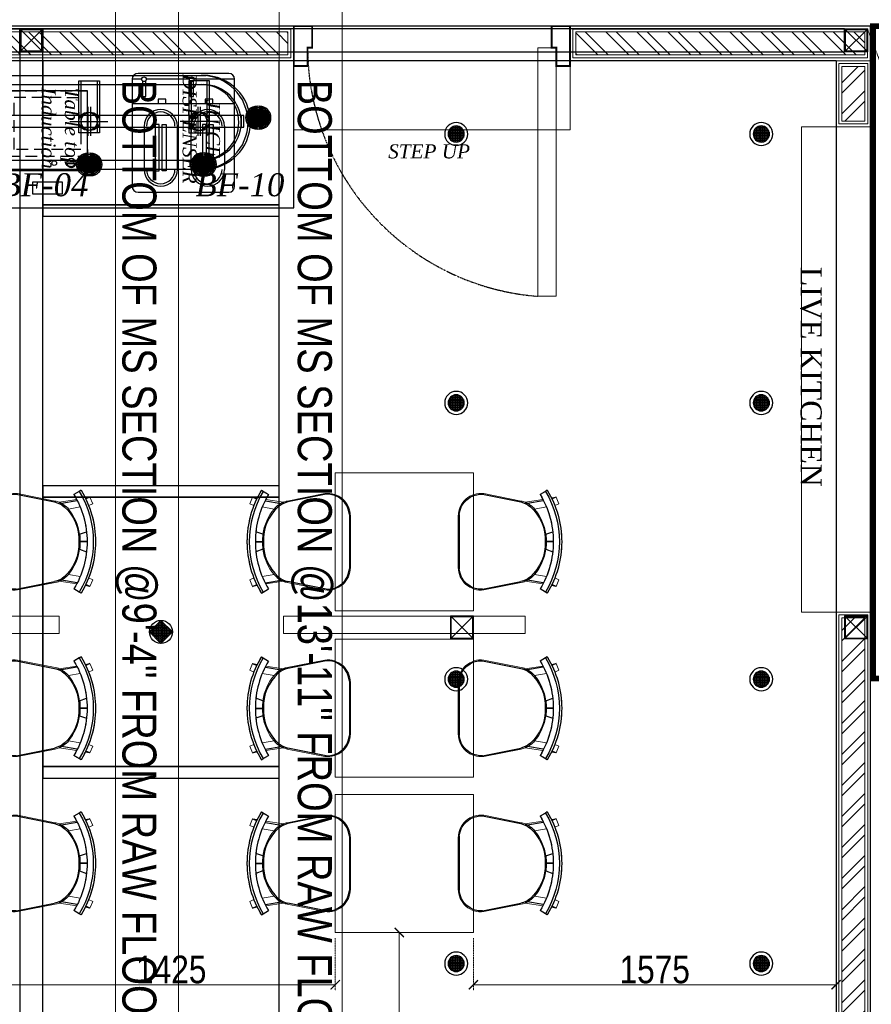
# Model space of a CAD drawing. Header units: millimetres. Extents: x -106827 to 92813, y -35754 to 7831.
# Tile 105 of 150: x -12314 to -8615, y -22199 to -17923. Entities that reach past the tile are written whole.
import ezdxf
from ezdxf.xclip import XClip

# ---------------------------------------------------------------- set-up
doc = ezdxf.new("R2010")
doc.units = ezdxf.units.MM
doc.header["$XCLIPFRAME"] = 2
doc.header["$PDMODE"] = 35
for name, pattern in [('DASHED', [0.75, 0.5, -0.25]), ('General Arrangement Plan$0$( Hidden )', [0.375, 0.25, -0.125]), ('General Arrangement Plan$0$DASHDOT', [1, 0.5, -0.25, 0, -0.25]), ('General Arrangement Plan$1$DASHED', [0.75, 0.5, -0.25]), ('General Arrangement Plan$1$HIDDEN', [0.375, 0.25, -0.125])]:
    doc.linetypes.add(name, pattern=pattern)
for name, color, linetype, lineweight in [('2020 HVAC HOOD & Text', 32, 'DASHED', 13), ('General Arrangement Plan$0$DIM', 7, 'Continuous', 13), ('General Arrangement Plan$0$Exhaust Hood', 6, 'Continuous', 13), ('General Arrangement Plan$0$TEXT', 7, 'Continuous', 5), ('General Arrangement Plan$1$01_WALL-INTERNAL', 250, 'Continuous', 13), ('General Arrangement Plan$1$A-HATCH', 15, 'Continuous', 0), ('General Arrangement Plan$1$A-PARTITION', 23, 'Continuous', 9), ('General Arrangement Plan$1$BEAM', 113, 'Continuous', 9), ('General Arrangement Plan$1$Finishes', 5, 'Continuous', 13), ('General Arrangement Plan$1$FURN', 252, 'Continuous', 5), ('General Arrangement Plan$1$MEI- EXISTING WALLS', 1, 'Continuous', 15), ('General Arrangement Plan$1$WALL NEW', 6, 'Continuous', 13)]:
    doc.layers.add(name, color=color, linetype=linetype, lineweight=lineweight)
for name, color, linetype in [('Ceiling Lights', 40, 'Continuous'), ('General Arrangement Plan$1$Equipment', 5, 'Continuous'), ('General Arrangement Plan$1$Equipment Name', 7, 'Continuous'), ('General Arrangement Plan$1$ID-LOOSE2', 8, 'Continuous'), ('General Arrangement Plan$1$id-partition', 7, 'Continuous'), ('General Arrangement Plan$1$IDS-DOOR', 45, 'Continuous'), ('IFF-35 HEAVY', 100, 'Continuous'), ('M-HVAC-INSULATION', 7, 'Continuous')]:
    doc.layers.add(name, color=color, linetype=linetype)
doc.layers.add('General Arrangement Plan$1$MS', color=7, linetype='Continuous', lineweight=0, true_color=0x3c5977)
doc.styles.add('General Arrangement Plan$1$Standard', font='ARIALN.TTF')
doc.styles.add('General Arrangement Plan$1$style 2', font='arial.ttf', dxfattribs={"height": 25})
doc.styles.add('General Arrangement Plan$1$style12', font='BOOKOSI.TTF')
doc.styles.add('General Arrangement Plan$1$TMH-TEXT', font='simplex.shx', dxfattribs={"width": 0.8})
doc.dimstyles.new('General Arrangement Plan$1$TFS-Dim', dxfattribs={"dimtxt": 120, "dimasz": 40, "dimexe": 25, "dimexo": 25, "dimgap": 4.5, "dimtad": 1, "dimdec": 0, "dimzin": 0, "dimdsep": 46, "dimtxsty": 'General Arrangement Plan$1$Standard', "dimblk": 'General Arrangement Plan$1$_ArchTick', "dimcen": 0.09, "dimdle": 2, "dimclrd": 256, "dimclre": 8, "dimadec": 0, "dimazin": 0, "dimtfac": 1, "dimtdec": 0, "dimtofl": 0, "dimtmove": 1, "dimatfit": 3, "dimfxl": 1, "dimtolj": 1, "dimtzin": 0, "dimlwd": -1, "dimlwe": -1, "dimarcsym": 0})

# ---------------------------------------------------------------- blocks, each defined once
blk = doc.blocks.new('General Arrangement Plan$1$A$C08D46EED')
at = {"lineweight": 0}
for p, q in [((-523.2, 710.2), (-440.8, 609.6)), ((-1219.8, 140, 0), (-1137.4, 39.4))]:
    blk.add_line(p, q, dxfattribs=at)
at = {"linetype": 'Continuous', "lineweight": 0, "const_width": 6}
blk.add_lwpolyline([(-440.8, 609.6), (-523.2, 710.2), (-569.6, 672.2), (-525.3, 618), (-513.6, 627.5), (-475.6, 581.1)], close=True, dxfattribs=at)
blk.add_lwpolyline([(-440.8, 609.6), (-523.2, 710.2), (-569.6, 672.2), (-525.3, 618), (-513.6, 627.5), (-475.6, 581.1)], close=True, dxfattribs=at)
at = {"lineweight": 0}
blk.add_lwpolyline([(-513.6, 627.5), (-560.1, 589.5), (-46.4, -38), (0, 0)], close=True, dxfattribs=at)
blk.add_lwpolyline([(-513.6, 627.5), (-560.1, 589.5), (-46.4, -38), (0, 0)], close=True, dxfattribs=at)
at = {"linetype": 'Continuous', "lineweight": 0, "const_width": 6, "elevation": 0}
blk.add_lwpolyline([(-1138.2, 38.8), (-1220.6, 139.4), (-1174.1, 177.4), (-1129.8, 123.2), (-1141.4, 113.7), (-1103.4, 67.3)], close=True, dxfattribs=at)
blk.add_lwpolyline([(-1138.2, 38.8), (-1220.6, 139.4), (-1174.1, 177.4), (-1129.8, 123.2), (-1141.4, 113.7), (-1103.4, 67.3)], close=True, dxfattribs=at)
at = {"color": 8, "linetype": 'General Arrangement Plan$1$HIDDEN', "ltscale": 0.025}
blk.add_arc((-511.6, 632, 0), 815.6, 219.45, 304.7707, dxfattribs=at)
blk = doc.blocks.new('General Arrangement Plan$1$A$C54424300')
at = {"layer": 'General Arrangement Plan$1$Equipment'}
for p, q in [((387.5, 508), (0, 508)), ((-25.4, 482.6), (-25.4, 25.4)), ((15.4, 482.6), (-25.4, 482.6)), ((-25.4, 482.6), (-25.4, 379.7)), ((412.9, 482.6), (239, 482.6)), ((412.9, 25.4), (412.9, 482.6)), ((412.9, 379.7), (412.9, 482.6)), ((-25.4, 379.7), (412.9, 379.7)), ((0, 0), (387.5, 0))]:
    blk.add_line(p, q, dxfattribs=at)
for points in [[(18.7, 475.3), (18.7, 408.5), (32.8, 408.5), (32.8, 476.2)], [(219.2, 482.6), (35.1, 482.6)], [(222.5, 475.3), (222.5, 408.5), (236.6, 408.5), (236.6, 476.2)], [(25.8, 282.1), (25.8, 97.3)], [(168, 97.3), (168, 282.1)], [(227.2, 97.3), (227.2, 282.1)], [(369.5, 282.1), (369.5, 97.3)]]:
    blk.add_lwpolyline(points, dxfattribs=at)
for points in [[(118.6, 397.4), (85.3, 397.4), (85.3, 379.7), (118.6, 379.7)], [(320.1, 397.4), (286.8, 397.4), (286.8, 379.7), (320.1, 379.7)], [(73.7, 90.9), (90.8, 90.9), (90.8, 288.6), (73.7, 288.6)], [(120, 90.9), (103, 90.9), (103, 288.6), (120, 288.6)], [(275.2, 90.9), (292.2, 90.9), (292.2, 288.6), (275.2, 288.6)], [(321.5, 90.9), (304.4, 90.9), (304.4, 288.6), (321.5, 288.6)]]:
    blk.add_lwpolyline(points, close=True, dxfattribs=at)
for centre in [(25.3, 482.6), (229.1, 482.6)]:
    blk.add_circle(centre, 9.87, dxfattribs=at)
for centre, radius, start, end in [((0, 482.6), 25.4, 90, 180), ((387.5, 482.6), 25.4, 0, 90), ((96.9, 282.1), 71.1, 0, 180), ((96.9, 282.1), 61, 0, 180), ((298.3, 282.1), 71.1, 0, 180), ((298.3, 282.1), 61, 0, 180), ((96.9, 97.3), 71.1, 180, 0), ((96.9, 97.3), 61, 180, 0), ((298.3, 97.3), 71.1, 180, 0), ((298.3, 97.3), 61, 180, 0), ((0, 25.4), 25.4, 180, 270), ((387.5, 25.4), 25.4, 270, 0)]:
    blk.add_arc(centre, radius, start, end, dxfattribs=at)
blk = doc.blocks.new('General Arrangement Plan$1$A$C39a67eb1')
at = {"layer": 'General Arrangement Plan$1$Equipment'}
for p, q in [((-312.4, 45.3), (-312.4, 90.7)), ((-312.4, 90.7), (-305.7, 90.7)), ((-305.7, 48.9), (-305.7, 90.7)), ((-305.7, 45.3), (-305.7, 90.7)), ((-312.4, 45.3), (-305.7, 45.3))]:
    blk.add_line(p, q, dxfattribs=at)
at = {"layer": 'General Arrangement Plan$1$Equipment', "linetype": 'General Arrangement Plan$1$DASHED', "ltscale": 100}
for points in [[(-340, -0.4), (-340, 339.6), (0, 340), (0, 0)], [(-340, -0.4), (-340, 339.6), (-278.7, 339.7), (-278.7, -0.3)], [(-250.8, 27.6), (-250.8, 311.8), (-27.8, 312.1), (-27.9, 27.8)]]:
    blk.add_lwpolyline(points, close=True, dxfattribs=at)
at = {"layer": 'General Arrangement Plan$1$Equipment'}
blk.add_lwpolyline([(0, -0.4), (0, 339.6), (-340, 339.6), (-340, -0.4)], close=True, dxfattribs=at)
blk.add_circle((-309.1, 141.3), 10.2, dxfattribs=at)
for start, end in [(100.1366, 259.9648), (280.1366, 79.9648)]:
    blk.add_arc((-309.1, 68), 19.1, start, end, dxfattribs=at)
blk = doc.blocks.new('General Arrangement Plan$1$A$C14e96dd0')
at = {"layer": 'General Arrangement Plan$1$Equipment'}
blk.add_lwpolyline([(-234, 50), (-106, 50), (-106, 100), (-234, 100)], close=True, dxfattribs=at)
at = {"layer": 'General Arrangement Plan$1$Equipment', "rotation": 270}
blk.add_blockref('General Arrangement Plan$1$A$C39a67eb1', (-339.6, -340), dxfattribs=at)
blk = doc.blocks.new('General Arrangement Plan$1$A$C180F00E5')
at = {"layer": 'General Arrangement Plan$1$ID-LOOSE2', "ltscale": 0.05}
for p, q in [((0.0334, 0.4698), (0.0422, 0.4499)), ((0.2137, 0.42), (0.2013, 0.454)), ((0.249, 0.4567), (0.249, 0.4217)), ((0.249, 0.4567), (0.249, 0.4217)), ((0.249, 0.4567), (0.249, 0.4217)), ((0.249, 0.4567), (0.249, 0.4217)), ((0.251, 0.4567), (0.251, 0.4217)), ((0.251, 0.4567), (0.251, 0.4217)), ((0.251, 0.4567), (0.251, 0.4217)), ((0.251, 0.4567), (0.251, 0.4217)), ((0.2863, 0.42), (0.2987, 0.454)), ((0.4666, 0.4698), (0.4578, 0.4499)), ((0, 0.4273), (0.0056, 0.4182)), ((0.0056, 0.4182), (0.0211, 0.3926)), ((0.0505, 0.4078), (0.0635, 0.3317)), ((0.4495, 0.4078), (0.4365, 0.3317)), ((0.4944, 0.4182), (0.4789, 0.3926)), ((0.5, 0.4273), (0.4944, 0.4182)), ((0.0191, 0.1124), (0.0568, 0.2987)), ((0.4809, 0.1124), (0.4432, 0.2987)), ((0.3817, 0), (0.1183, 0))]:
    blk.add_line(p, q, dxfattribs=at)
for centre, radius, start, end in [((0.25, 0.0159), 0.4814, 90, 121.2845), ((0.25, 0.0159), 0.4707, 58.7155, 121.2845), ((0.25, 0.0159), 0.4814, 58.7155, 90), ((0.25, 0.0159), 0.4408, 90, 121.2845), ((0.25, 0.0159), 0.4408, 58.7155, 90), ((0.2398, 0.2036), 0.2135, 87.2356, 138.4785), ((0.24, 0.1996), 0.2218, 87.4171, 96.8127), ((0.2602, 0.2036), 0.2135, 41.5215, 92.7644), ((0.2602, 0.2036), 0.2135, 92.7472, 92.7644), ((0.26, 0.1996), 0.2218, 83.1873, 92.5829), ((0.2398, 0.2036), 0.2135, 87.2356, 87.2528), ((0.1548, 0.2789), 0.1, 138.4785, 168.5607), ((0.1674, 0.2748), 0.1186, 130.1141, 157.4138), ((0.3326, 0.2748), 0.1186, 22.5862, 49.8859), ((0.3452, 0.2789), 0.1, 11.4393, 41.5215), ((0.1266, 0.1074), 0.1077, 177.3178, 265.5501), ((0.3734, 0.1074), 0.1077, 274.4499, 2.6822)]:
    blk.add_arc(centre, radius, start, end, dxfattribs=at)
blk = doc.blocks.new('General Arrangement Plan$1$ghg')
at = {"layer": 'General Arrangement Plan$1$FURN', "ltscale": 1000}
for points in [[(4414156.4, -494204.2), (4414156.4, -493980.8, -0.451699), (4414267.2, -493883.2), (4414430.3, -493915.5, -0.04991), (4414447.4, -493920.7), (4414524, -493909.1, 0.015491), (4414512, -493887.8), (4414543, -493869), (4414543, -493869, -0.022121), (4414561.3, -493902.3), (4414581, -493898.8), (4414593.7, -493927.4), (4414575.9, -493935.3, -0.093712), (4414575.9, -493935.3, -0.189086), (4414575.9, -494249.7), (4414593.7, -494257.6), (4414581, -494286.2), (4414561.3, -494282.7, -0.022121), (4414543, -494316.1), (4414543, -494316.1), (4414512, -494297.2, 0.015491), (4414524, -494275.9), (4414447.4, -494264.3, -0.04991), (4414430.3, -494269.5), (4414267.2, -494301.8, -0.451699), (4414156.4, -494204.2)], [(4414566.9, -494048.9), (4414536.4, -494060, 0.145154), (4414487.7, -493950.3), (4414539.2, -493941.6, -0.070666), (4414566.9, -494048.9)], [(4414566.9, -494136.1), (4414536.4, -494125, -0.145154), (4414487.7, -494234.7), (4414539.2, -494243.5, 0.070666), (4414566.9, -494136.1)]]:
    blk.add_lwpolyline(points, format="xyb", close=True, dxfattribs=at)
at = {"layer": 'General Arrangement Plan$1$FURN', "ltscale": 1000, "xscale": 894.2026233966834, "yscale": 894.2026233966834, "zscale": 894.2026233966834, "rotation": 270}
blk.add_blockref('General Arrangement Plan$1$A$C180F00E5', (4414160.9, -493869), dxfattribs=at)
blk = doc.blocks.new('General Arrangement Plan$1$_ArchTick')
at = {"color": 0, "linetype": 'ByBlock', "const_width": 0.15}
blk.add_lwpolyline([(-0.5, -0.5), (0.5, 0.5)], dxfattribs=at)
blk = doc.blocks.new('*D270')
at = {"layer": 'Defpoints', "color": 0}
for p in [(8863.7, 7596.6), (10288.7, 7596.6), (10288.7, 7369.8)]:
    blk.add_point(p, dxfattribs=at)
at = {"layer": 'General Arrangement Plan$0$DIM', "color": 8, "linetype": 'General Arrangement Plan$0$( Hidden )'}
for p, q in [((8863.7, 7571.6), (8863.7, 7344.8)), ((10288.7, 7571.6), (10288.7, 7344.8))]:
    blk.add_line(p, q, dxfattribs=at)
at = {"layer": 'General Arrangement Plan$0$DIM', "color": 8}
blk.add_line((8861.7, 7369.8), (10290.7, 7369.8), dxfattribs=at)
at = {"layer": 'General Arrangement Plan$0$DIM', "color": 8, "xscale": 40, "yscale": 40, "zscale": 40, "rotation": 180}
blk.add_blockref('General Arrangement Plan$1$_ArchTick', (8863.7, 7369.8), dxfattribs=at)
at = {"layer": 'General Arrangement Plan$0$DIM', "color": 8, "xscale": 40, "yscale": 40, "zscale": 40}
blk.add_blockref('General Arrangement Plan$1$_ArchTick', (10288.7, 7369.8), dxfattribs=at)
at = {"layer": 'General Arrangement Plan$0$DIM', "color": 0, "insert": (9576.2, 7435.5), "char_height": 120, "attachment_point": 5, "style": 'General Arrangement Plan$1$Standard'}
blk.add_mtext('\\A1;1425', dxfattribs=at)
blk = doc.blocks.new('*D273')
at = {"layer": 'Defpoints', "color": 0}
for p in [(10702.8, 7596.6), (10566.7, 6597.6), (10702.8, 6597.6)]:
    blk.add_point(p, dxfattribs=at)
at = {"layer": 'General Arrangement Plan$0$DIM', "color": 8, "linetype": 'General Arrangement Plan$0$( Hidden )'}
for p, q in [((10677.8, 7596.6), (10541.7, 7596.6)), ((10677.8, 6597.6), (10541.7, 6597.6))]:
    blk.add_line(p, q, dxfattribs=at)
at = {"layer": 'General Arrangement Plan$0$DIM', "color": 8}
blk.add_line((10566.7, 7598.6), (10566.7, 6595.6), dxfattribs=at)
at = {"layer": 'General Arrangement Plan$0$DIM', "color": 8, "xscale": 40, "yscale": 40, "zscale": 40}
for p, rotation in [((10566.7, 7596.6), 90), ((10566.7, 6597.6), 270)]:
    blk.add_blockref('General Arrangement Plan$1$_ArchTick', p, dxfattribs=dict(at, rotation=rotation))
at = {"layer": 'General Arrangement Plan$0$DIM', "color": 0, "insert": (10500.9, 7097.1), "char_height": 120, "attachment_point": 5, "rotation": 90, "style": 'General Arrangement Plan$1$Standard'}
blk.add_mtext('\\A1;999', dxfattribs=at)
blk = doc.blocks.new('*U278')
at = {"layer": 'General Arrangement Plan$1$A-HATCH', "lineweight": -2, "true_color": 0x939598}
h = blk.add_hatch(dxfattribs=at)
h.set_pattern_fill('ANSI32', color=252, scale=0.4)
h.set_pattern_definition([(45, (-636.7705, 0), (-2.694077, 2.694077), []), (45, (-634.9745, 0), (-2.694077, 2.694077), [])])
h.paths.add_polyline_path([(-360.62, 5), (-221.82, 5), (-221.82, 1), (-360.62, 1)])
at = {"layer": 'General Arrangement Plan$1$Finishes'}
blk.add_lwpolyline([(-361.62, 6), (-220.82, 6), (-220.82, 0), (-361.62, 0)], close=True, dxfattribs=at)
at = {"layer": 'General Arrangement Plan$1$WALL NEW'}
for points in [[(-361.12, 5.5), (-221.32, 5.5), (-221.32, 0.5), (-361.12, 0.5)], [(-360.62, 5), (-221.82, 5), (-221.82, 1), (-360.62, 1)]]:
    blk.add_lwpolyline(points, close=True, dxfattribs=at)
blk = doc.blocks.new('*U279')
at = {"layer": 'General Arrangement Plan$1$A-HATCH', "lineweight": -2, "true_color": 0x939598}
h = blk.add_hatch(dxfattribs=at)
h.set_pattern_fill('ANSI32', color=252, scale=0.4)
h.set_pattern_definition([(45, (-344.6554, 0), (-2.69408, 2.69408), []), (45, (-342.8593, 0), (-2.69408, 2.69408), [])])
h.paths.add_polyline_path([(-170.27, 5), (-120.06, 5), (-120.06, 1), (-170.27, 1)])
at = {"layer": 'General Arrangement Plan$1$Finishes'}
blk.add_lwpolyline([(-171.27, 6), (-119.06, 6), (-119.06, 0), (-171.27, 0)], close=True, dxfattribs=at)
at = {"layer": 'General Arrangement Plan$1$WALL NEW'}
for points in [[(-170.77, 5.5), (-119.56, 5.5), (-119.56, 0.5), (-170.77, 0.5)], [(-170.27, 5), (-120.06, 5), (-120.06, 1), (-170.27, 1)]]:
    blk.add_lwpolyline(points, close=True, dxfattribs=at)
blk = doc.blocks.new('*U276')
at = {"layer": 'General Arrangement Plan$1$A-HATCH', "lineweight": -2, "true_color": 0x939598}
h = blk.add_hatch(dxfattribs=at)
h.set_pattern_fill('ANSI32', color=252, scale=0.4)
h.set_pattern_definition([(45, (-530.866, 0), (-2.694077, 2.694077), []), (45, (-529.07, 0), (-2.694077, 2.694077), [])])
h.paths.add_polyline_path([(-243.01, 5), (-233.53, 5), (-233.53, 1), (-243.01, 1)])
at = {"layer": 'General Arrangement Plan$1$Finishes'}
blk.add_lwpolyline([(-244.01, 6), (-232.53, 6), (-232.53, 0), (-244.01, 0)], close=True, dxfattribs=at)
at = {"layer": 'General Arrangement Plan$1$WALL NEW'}
for points in [[(-243.51, 5.5), (-233.03, 5.5), (-233.03, 0.5), (-243.51, 0.5)], [(-243.01, 5), (-233.53, 5), (-233.53, 1), (-243.01, 1)]]:
    blk.add_lwpolyline(points, close=True, dxfattribs=at)
blk = doc.blocks.new('*U277')
at = {"layer": 'General Arrangement Plan$1$A-HATCH', "lineweight": -2, "true_color": 0x939598}
h = blk.add_hatch(dxfattribs=at)
h.set_pattern_fill('ANSI32', color=252, scale=0.4)
h.set_pattern_definition([(45, (-520.4093, 0), (-2.694077, 2.694077), []), (45, (-518.6132, 0), (-2.694077, 2.694077), [])])
h.paths.add_polyline_path([(-346.02, 5), (-120.06, 5), (-120.06, 1), (-346.02, 1)])
at = {"layer": 'General Arrangement Plan$1$Finishes'}
blk.add_lwpolyline([(-347.02, 6), (-119.06, 6), (-119.06, 0), (-347.02, 0)], close=True, dxfattribs=at)
at = {"layer": 'General Arrangement Plan$1$WALL NEW'}
for points in [[(-346.52, 5.5), (-119.56, 5.5), (-119.56, 0.5), (-346.52, 0.5)], [(-346.02, 5), (-120.06, 5), (-120.06, 1), (-346.02, 1)]]:
    blk.add_lwpolyline(points, close=True, dxfattribs=at)
blk = doc.blocks.new('*D252')
at = {"layer": 'Defpoints', "color": 0}
for p in [(10888.7, 7596.6), (12463.9, 7596.6, 0), (12463.9, 7369.8)]:
    blk.add_point(p, dxfattribs=at)
at = {"layer": 'General Arrangement Plan$0$DIM', "color": 8, "linetype": 'General Arrangement Plan$0$( Hidden )'}
for p, q in [((10888.7, 7571.6), (10888.7, 7344.8)), ((12463.9, 7571.6), (12463.9, 7344.8))]:
    blk.add_line(p, q, dxfattribs=at)
at = {"layer": 'General Arrangement Plan$0$DIM', "color": 8}
blk.add_line((10886.7, 7369.8), (12465.9, 7369.8), dxfattribs=at)
at = {"layer": 'General Arrangement Plan$0$DIM', "color": 8, "xscale": 40, "yscale": 40, "zscale": 40, "rotation": 180}
blk.add_blockref('General Arrangement Plan$1$_ArchTick', (10888.7, 7369.8), dxfattribs=at)
at = {"layer": 'General Arrangement Plan$0$DIM', "color": 8, "xscale": 40, "yscale": 40, "zscale": 40}
blk.add_blockref('General Arrangement Plan$1$_ArchTick', (12463.9, 7369.8), dxfattribs=at)
at = {"layer": 'General Arrangement Plan$0$DIM', "color": 0, "insert": (11676.3, 7435.5), "char_height": 120, "attachment_point": 5, "style": 'General Arrangement Plan$1$Standard'}
blk.add_mtext('\\A1;1575', dxfattribs=at)
blk = doc.blocks.new('General Arrangement Plan$1$A$C0642dd72')
at = {"layer": 'General Arrangement Plan$1$MS', "ltscale": 10}
for p, q in [((8717.5, 10397), (8817.5, 10497)), ((8817.5, 10397), (8717.5, 10497)), ((12300.7, 10397), (12400.7, 10497)), ((12400.7, 10397), (12300.7, 10497)), ((10587.9, 7847.5), (10687.9, 7947.5)), ((10687.9, 7847.5), (10587.9, 7947.5)), ((12300.7, 7847.5), (12400.7, 7947.5)), ((12400.7, 7847.5), (12300.7, 7947.5))]:
    blk.add_line(p, q, dxfattribs=at)
for points in [[(8717.5, 10397), (8817.5, 10397), (8817.5, 10497), (8717.5, 10497)], [(8721.5, 10401), (8813.5, 10401), (8813.5, 10493), (8721.5, 10493)], [(12300.7, 10397), (12400.7, 10397), (12400.7, 10497), (12300.7, 10497)], [(12304.7, 10401), (12396.7, 10401), (12396.7, 10493), (12304.7, 10493)], [(10587.9, 7847.5), (10687.9, 7847.5), (10687.9, 7947.5), (10587.9, 7947.5)], [(10591.9, 7851.5), (10683.9, 7851.5), (10683.9, 7943.5), (10591.9, 7943.5)], [(12300.7, 7847.5), (12400.7, 7847.5), (12400.7, 7947.5), (12300.7, 7947.5)], [(12304.7, 7851.5), (12396.7, 7851.5), (12396.7, 7943.5), (12304.7, 7943.5)]]:
    blk.add_lwpolyline(points, close=True, dxfattribs=at)
blk = doc.blocks.new('A$C9c8b9009')
at = {"layer": 'Ceiling Lights'}
h = blk.add_hatch(dxfattribs=at)
h.set_pattern_fill('ANGLE')
h.set_pattern_definition([(0, (-695837.934, -116287.4574), (0, 6.985), [5.08, -1.905]), (90, (-695837.934, -116287.4574), (-6.985, 4e-16), [5.08, -1.905])])
edge = h.paths.add_edge_path()
edge.add_arc((35, 35), 35, 0, 360)
for radius in [50, 35]:
    blk.add_circle((35, 35), radius, dxfattribs=at)
blk = doc.blocks.new('A$C03659140')
at = {"ltscale": 10}
for p, q in [((8717.5, 10397), (8817.5, 10497)), ((8817.5, 10397), (8717.5, 10497))]:
    blk.add_line(p, q, dxfattribs=at)
at = {"color": 3, "ltscale": 10}
for points in [[(7357.6, 10397), (8717.5, 10397), (8717.5, 10497), (7357.6, 10497)], [(8817.5, 10397), (12300.7, 10397), (12300.7, 10497), (8817.5, 10497)], [(8817.5, 5442.6), (8817.5, 10397), (8717.5, 10397), (8717.5, 5442.6)]]:
    blk.add_lwpolyline(points, close=True, dxfattribs=at)
at = {"color": 4, "ltscale": 10}
for points in [[(8717.5, 10397), (8817.5, 10397), (8817.5, 10497), (8717.5, 10497)], [(8721.5, 10401), (8813.5, 10401), (8813.5, 10493), (8721.5, 10493)]]:
    blk.add_lwpolyline(points, close=True, dxfattribs=at)
at = {"color": 30, "ltscale": 10}
for points in [[(8817.1, 9683.2), (9844.5, 9683.1), (9844.5, 9733.1), (8817.1, 9733.2)], [(8817.1, 8463.2), (9844.5, 8463.1), (9844.5, 8513.1), (8817.1, 8513.2)], [(8817.1, 7243.2), (9844.5, 7243.1), (9844.5, 7293.1), (8817.1, 7293.2)]]:
    blk.add_lwpolyline(points, close=True, dxfattribs=at)
blk = doc.blocks.new('A$C00406DD7')
at = {"layer": 'Ceiling Lights'}
for p, q in [((176.6, -39.5), (176.6, 115.9)), ((113.4, 39.5), (239.9, 39.5))]:
    blk.add_line(p, q, dxfattribs=at)
blk.add_lwpolyline([(0, 79), (226.7, 79), (226.7, 0), (0, 0)], close=True, dxfattribs=at)
blk.add_circle((176.6, 39.5), 39.5, dxfattribs=at)
blk = doc.blocks.new('A$C57e23cd8')
at = {"layer": 'M-HVAC-INSULATION', "true_color": 0xfecc66}
h = blk.add_hatch(dxfattribs=at)
h.set_pattern_fill('ANGLE', color=31, scale=0.464621)
h.set_pattern_definition([(0, (-324784.0254, -59082.1862), (0, 3.24537843), [2.36027522, -0.885103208]), (90, (-324784.0254, -59082.1862), (-3.24537843, 2e-16), [2.36027522, -0.885103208])])
edge = h.paths.add_edge_path()
edge.add_arc((50, 50), 37.1, 0, 360)
at = {"color": 7}
for radius in [50, 44.1, 37.1]:
    blk.add_circle((50, 50), radius, dxfattribs=at)
blk = doc.blocks.new('A$C6cef175b')
at = {"layer": 'Ceiling Lights', "color": 31, "true_color": 0xfecc66}
for points in [[(293.2, 29, -1), (293.2, 436.8, -1)], [(1275.5, 29, 1), (1275.5, 436.8, 1)], [(293.2, 69, -1), (293.2, 396.8)], [(1275.5, 69, 1), (1275.5, 396.8)]]:
    blk.add_lwpolyline(points, format="xyb", dxfattribs=at)
for points in [[(293.2, 436.8), (1287.1, 436.8)], [(293.2, 396.8), (1287.1, 396.8)], [(293.2, 69), (1287.1, 69)], [(293.2, 29), (1287.1, 29)]]:
    blk.add_lwpolyline(points, dxfattribs=at)
at = {"layer": 'Ceiling Lights', "color": 6, "ltscale": 0.2}
blk.add_lwpolyline([(117, 262), (117, 212), (1451.3, 212), (1451.3, 262)], close=True, dxfattribs=at)
at = {"layer": 'Ceiling Lights', "color": 6, "ltscale": 0.2, "rotation": 270}
for p in [(267, 413.7), (744.7, 413.7)]:
    blk.add_blockref('A$C00406DD7', p, dxfattribs=at)
at = {"layer": 'Ceiling Lights', "color": 6, "ltscale": 0.2, "xscale": -1, "rotation": 90}
blk.add_blockref('A$C00406DD7', (1301.3, 413.7), dxfattribs=at)
at = {"layer": 'Ceiling Lights', "color": 7}
for p in [(0, 203.2), (237.1, 0), (734.3, 0)]:
    blk.add_blockref('A$C57e23cd8', p, dxfattribs=at)
at = {"layer": 'Ceiling Lights', "color": 7, "xscale": -1}
for p in [(1568.6, 203.2), (1331.6, 0)]:
    blk.add_blockref('A$C57e23cd8', p, dxfattribs=at)
blk = doc.blocks.new('A$C4fb0ab4b')
at = {"layer": 'Ceiling Lights'}
h = blk.add_hatch(dxfattribs=at)
h.set_pattern_fill('ANGLE', color=5)
h.set_pattern_definition([(0, (-41627.778, -2280.936), (0, 6.985), [5.08, -1.905]), (90, (-41627.778, -2280.936), (-6.985, 4e-16), [5.08, -1.905])])
h.paths.add_polyline_path([(50, 100), (100, 50), (50, 0), (0, 50)])
blk.add_lwpolyline([(50, 100), (100, 50), (50, 0), (0, 50), (50, 100)], dxfattribs=at)
blk.add_circle((50, 50), 50, dxfattribs=at)
blk = doc.blocks.new('General Arrangement Plan')
at = {"layer": 'General Arrangement Plan$0$Exhaust Hood', "linetype": 'General Arrangement Plan$0$DASHDOT', "ltscale": 0.25}
blk.add_line((12600.6, 11520.1), (13687.2, 8700), dxfattribs=at)
at = {"layer": 'General Arrangement Plan$1$01_WALL-INTERNAL'}
blk.add_lwpolyline([(12613.9, 11095.7), (12313.6, 11095.7), (12313.6, 8988.4), (12613.9, 8988.4)], close=True, dxfattribs=at)
at = {"layer": 'General Arrangement Plan$1$A-PARTITION', "ltscale": 10}
for points in [[(10108.5, 11082.6), (11308.5, 11082.6), (11308.5, 11382.6), (10108.5, 11382.6)], [(9088.8, 8970.6), (9088.8, 8895.6), (8038.6, 8895.6), (8038.6, 8970.6)], [(11113.8, 8970.6), (11113.8, 8895.6), (10063.6, 8895.6), (10063.6, 8970.6)]]:
    blk.add_lwpolyline(points, close=True, dxfattribs=at)
at = {"layer": 'General Arrangement Plan$1$BEAM', "linetype": 'General Arrangement Plan$0$( Hidden )', "ltscale": 11}
for points in [[(9607.6, 13882.8), (9607.6, 877.8), (9334.2, 877.8), (9334.2, 13882.8)], [(10318.6, 13772.8), (10318.6, 877.8), (10045.1, 877.8), (10045.1, 13772.8)]]:
    blk.add_lwpolyline(points, close=True, dxfattribs=at)
at = {"layer": 'General Arrangement Plan$1$Equipment', "color": 32, "ltscale": 0.2}
blk.add_lwpolyline([(4407.7, 10743.6), (10108.5, 10743.6), (10108.5, 11382.6), (4407.7, 11382.6)], close=True, dxfattribs=at)
at = {"layer": 'General Arrangement Plan$1$FURN', "color": 252, "true_color": 0x939598}
for p, q in [((12613.9, 11532.6), (13693.8, 11532.6)), ((12613.9, 8700), (13693.8, 8700))]:
    blk.add_line(p, q, dxfattribs=at)
at = {"layer": 'General Arrangement Plan$1$FURN', "color": 7}
for points in [[(10288.7, 8993.6), (10288.7, 9593.6), (10888.7, 9593.6), (10888.7, 8993.6)], [(10288.7, 8270.6), (10288.7, 8870.6), (10888.7, 8870.6), (10888.7, 8270.6)], [(10288.7, 7596.6), (10288.7, 8196.6), (10888.7, 8196.6), (10888.7, 7596.6)]]:
    blk.add_lwpolyline(points, close=True, dxfattribs=at)
at = {"layer": 'General Arrangement Plan$1$id-partition'}
for p, q in [((12613.9, 11532.6), (11308.5, 11532.6)), ((11308.5, 11532.6), (11308.5, 11457.3))]:
    blk.add_line(p, q, dxfattribs=at)
at = {"layer": 'General Arrangement Plan$1$MEI- EXISTING WALLS', "color": 252, "true_color": 0x939598}
blk.add_line((9988.9, 11532.6), (11262.5, 11532.6), dxfattribs=at)
at = {"layer": 'General Arrangement Plan$1$01_WALL-INTERNAL', "xscale": -25, "yscale": 25, "zscale": 25}
for name, p, rotation in [('*U277', (13084.9, 11532.6), 180), ('*U279', (15590.3, 11532.6), 180), ('*U276', (12463.9, 17195.8), 270), ('*U278', (12463.9, 14509), 270)]:
    blk.add_blockref(name, p, dxfattribs=dict(at, rotation=rotation))
at = {"layer": 'General Arrangement Plan$1$Equipment', "xscale": 1.016002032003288, "yscale": 1.016002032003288, "zscale": 1.016002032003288}
blk.add_blockref('General Arrangement Plan$1$A$C54424300', (9432.1, 10811.7), dxfattribs=at)
at = {"layer": 'General Arrangement Plan$1$Equipment', "xscale": 1.016002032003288, "yscale": 1.016002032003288, "zscale": 1.016002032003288, "rotation": 180}
blk.add_blockref('General Arrangement Plan$1$A$C14e96dd0', (8866.4, 10906.5), dxfattribs=at)
at = {"layer": 'General Arrangement Plan$1$FURN', "xscale": -1, "rotation": 180}
for p in [(-4405358.4, -484798.9), (-4403333.4, -484798.9), (-4405358.4, -485521.9), (-4403333.4, -485521.9), (-4405358.4, -486195.9), (-4403333.4, -486195.9)]:
    blk.add_blockref('General Arrangement Plan$1$ghg', p, dxfattribs=at)
at = {"layer": 'General Arrangement Plan$1$FURN', "rotation": 180}
for p in [(4424510.8, -484798.9), (4424510.8, -485521.9), (4424510.8, -486195.9)]:
    blk.add_blockref('General Arrangement Plan$1$ghg', p, dxfattribs=at)
at = {"layer": 'General Arrangement Plan$1$IDS-DOOR', "color": 1, "xscale": 1.331512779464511, "yscale": 1.331512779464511, "zscale": 1.331512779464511, "rotation": 320.6991735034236}
blk.add_blockref('General Arrangement Plan$1$A$C08D46EED', (11248.6, 10359.5), dxfattribs=at)
at = {"layer": 'General Arrangement Plan$1$MS', "ltscale": 10}
blk.add_blockref('General Arrangement Plan$1$A$C0642dd72', (200.7, 1023.9), dxfattribs=at)
at = {"layer": 'General Arrangement Plan$0$TEXT', "color": 1, "char_height": 100, "attachment_point": 7, "style": 'General Arrangement Plan$1$Standard'}
for s, insert in [('{\\fTimes New Roman|b0|i1|c0|p18;BF-04}', (8830.6, 10792.6)), ('{\\fTimes New Roman|b0|i1|c0|p18;BF-10}', (9681.7, 10792.6))]:
    blk.add_mtext(s, dxfattribs=dict(at, insert=insert))
at = {"layer": 'General Arrangement Plan$1$BEAM', "char_height": 147.925, "width": 5195.333, "attachment_point": 7, "rotation": 270, "style": 'General Arrangement Plan$1$TMH-TEXT'}
for s, insert in [('{\\fArial|b0|i0|c0|p34;\\C5;BOTTOM OF MS SECTION @9\'-4" FROM RAW FLOOR LEVEL}', (9334.2, 11300.1)), ('{\\fArial|b0|i0|c0|p34;\\C5;BOTTOM OF MS SECTION @13\'-11" FROM RAW FLOOR LEVEL}', (10096.3, 11300.1))]:
    blk.add_mtext(s, dxfattribs=dict(at, insert=insert))
at = {"layer": 'General Arrangement Plan$1$Equipment Name', "char_height": 60.96, "width": 514.034, "style": 'General Arrangement Plan$1$style 2'}
for s, insert, attachment_point, rotation in [('\\A1;\\pxqc;{\\fBookman Old Style|b0|i1|c0|p18;JUICE \\PDISPENSER}', (9788.2, 11343.9), 1, 269.9919), ('\\A1;\\pxqc;{\\fBookman Old Style|b0|i1|c0|p18;Table top\\PInduction }', (9175.4, 11347.3), 1, 269.9919), ('\\A1;{\\fBookman Old Style|b0|i1|c0|p18;STEP UP}', (10518.5, 10957.6), 7, 0.0081)]:
    blk.add_mtext(s, dxfattribs=dict(at, insert=insert, attachment_point=attachment_point, rotation=rotation))
at = {"layer": 'General Arrangement Plan$1$Equipment Name', "color": 0, "insert": (12401.6, 10487.2), "char_height": 91.44, "attachment_point": 1, "rotation": 270, "style": 'General Arrangement Plan$1$style12'}
blk.add_mtext_dynamic_manual_height_columns('\\A1;LIVE KITCHEN', width=1560.576, gutter_width=22.9, heights=[411.8], dxfattribs=at)
at = {"layer": 'General Arrangement Plan$0$DIM', "color": 9, "true_color": 0xc7c8ca}
dim = blk.add_linear_dim(base=(10566.7, 6597.6), p1=(10702.8, 7596.6), p2=(10702.8, 6597.6), angle=90, dimstyle='General Arrangement Plan$1$TFS-Dim', override={"dimclrd": 8}, dxfattribs=at)
dim.commit()
dim.dimension.update_dxf_attribs({"geometry": '*D273', "text_midpoint": (10500.9, 7097.1)})
for base, p1, p2, picture, middle in [((10288.7, 7369.8), (8863.7, 7596.6), (10288.7, 7596.6), '*D270', (9576.2, 7435.5)), ((12463.9, 7369.8), (10888.7, 7596.6), (12463.9, 7596.6, 0), '*D252', (11676.3, 7435.5))]:
    dim = blk.add_linear_dim(base=base, p1=p1, p2=p2, dimstyle='General Arrangement Plan$1$TFS-Dim', override={"dimclrd": 8}, dxfattribs=at)
    dim.commit()
    dim.dimension.update_dxf_attribs({"geometry": picture, "text_midpoint": middle})

msp = doc.modelspace()

# ---------------------------------------------------------------- linework, layer by layer
at = {"layer": 'IFF-35 HEAVY', "ltscale": 100}
msp.add_lwpolyline([(-8617.8, -23527.9), (-8617.8, -17951.5), (-16822.3, -17951.5), (-16820.9, -15832.4), (-7991.2, -15832.4), (-7991.2, -16745.5), (-6652.7, -16745.5, -0.414214), (-6650.7, -16747.5), (-6650.7, -23527.9), (-8617.8, -23527.9)], format="xyb", dxfattribs=at)
msp.add_lwpolyline([(-21123.5, -23017.6), (-11186.5, -23017.6), (-11186.5, -18100.9), (-8767.8, -18100.9), (-8767.8, -23998.8), (-12201.5, -23998.8), (-12201.5, -23332.2), (-12325.5, -23332.2), (-12325.5, -24672.8), (-13662.2, -24673.4), (-13662.2, -23332.8), (-13786.2, -23332.2), (-13786.2, -24595.7), (-14938.7, -24595.7), (-14938.7, -23332.2), (-15062.7, -23332.2), (-15062.9, -28585), (-19413.5, -28584.4)], dxfattribs=at)

# ---------------------------------------------------------------- next in the draw order: block references
at = {"color": 7}
ref = msp.add_blockref('General Arrangement Plan', (-21231.7, -29484.1), dxfattribs=at)
XClip(ref).set_block_clipping_path([(48.7190010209, -107.5186207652), (15251.6043912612, 15253.5715002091)])

# ---------------------------------------------------------------- next in the draw order: linework, layer by layer
for points in [[(-12213.4, -18727), (-11186.5, -18727), (-11186.5, -18101.5), (-12213.4, -18101.5)], [(-12213.8, -21167), (-11186.5, -21167), (-11186.5, -19997.1), (-12213.8, -19997.1)]]:
    msp.add_lwpolyline(points, close=True, dxfattribs=at)
at = {"layer": '2020 HVAC HOOD & Text', "ltscale": 350, "const_width": 25}
msp.add_lwpolyline([(-7527.4, -17951.5), (-8607.3, -17951.5), (-8607.3, -20784.1), (-7527.4, -20784.1)], close=True, dxfattribs=at)

# ---------------------------------------------------------------- next in the draw order: block references
at = {"color": 7}
msp.add_blockref('A$C03659140', (-21031, -28460.2), dxfattribs=at)
at = {"layer": 'Ceiling Lights', "color": 7}
for name, p in [('A$C6cef175b', (-12801.4, -18602)), ('A$C4fb0ab4b', (-11750.2, -20632.1))]:
    msp.add_blockref(name, p, dxfattribs=at)
at = {"layer": 'Ceiling Lights'}
msp.add_blockref('A$C6cef175b', (-12791, -18602), dxfattribs=at)
at = {"layer": 'Ceiling Lights', "color": 7, "xscale": -1, "rotation": 180}
for p in [(-10452.7, -18384.8), (-9127.5, -18384.8), (-10452.7, -19552.3), (-9127.5, -19552.3), (-10452.7, -20752.3), (-9127.5, -20752.3), (-10452.7, -21987.3), (-9127.5, -21987.3)]:
    msp.add_blockref('A$C9c8b9009', p, dxfattribs=at)

doc.saveas('drawing.dxf')
